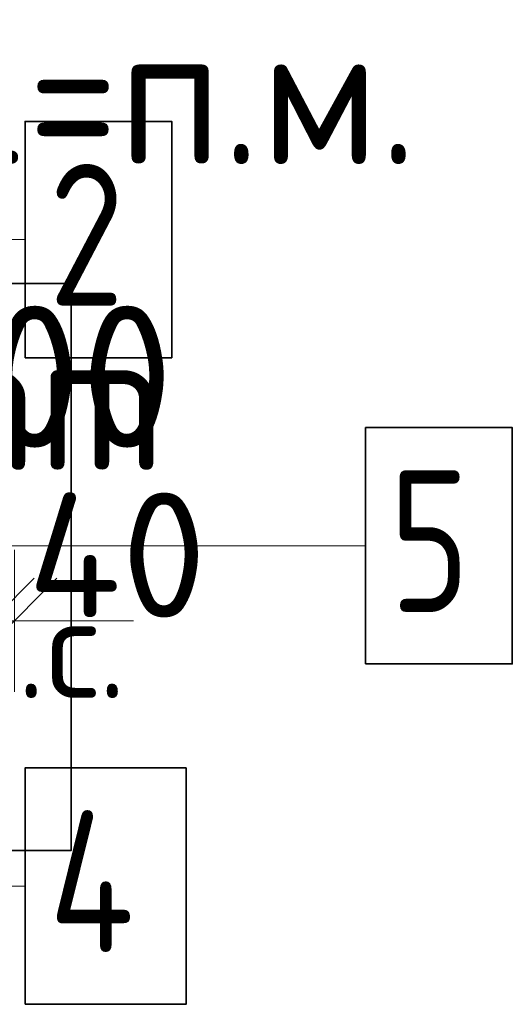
# Model space of a CAD drawing. Header units: millimetres. Extents: x -3725 to 93325, y -74170 to 82591.
# Tile 124 of 140: x 49437 to 50304, y 70910 to 72646. Entities that reach past the tile are written whole.
import ezdxf

# ---------------------------------------------------------------- set-up
doc = ezdxf.new("R2010")
doc.units = ezdxf.units.MM
doc.header["$PDMODE"] = 65
for name, color, linetype, lineweight in [('Standard', 7, 'Continuous', 25), ('Арм.стержн. Арматура края', 96, 'Continuous', 35), ('Размерная линия_ общее', 7, 'Continuous', 13)]:
    doc.layers.add(name, color=color, linetype=linetype, lineweight=lineweight)
for name, color, linetype, lineweight, true_color in [('Арм.стержн.верхн.зоны У', 7, 'Continuous', 35, 0xecec00), ('Арм.стержн.верхн.зоны Х', 7, 'Continuous', 35, 0x0000c6), ('Арм.стержн.ниж.зоны Х', 7, 'Continuous', 35, 0xc600c6)]:
    doc.layers.add(name, color=color, linetype=linetype, lineweight=lineweight, true_color=true_color)
doc.styles.add('ISOCPEUR', font='ISOCPEUR')
doc.dimstyles.new('DIMSTYLE_14', dxfattribs={"dimtxt": 220, "dimasz": 250, "dimexe": 0, "dimexo": 0.001, "dimgap": 110, "dimtad": 2, "dimdec": 0, "dimrnd": 1, "dimzin": 12, "dimdsep": 46, "dimtxsty": 'ISOCPEUR', "dimblk1": 'ALL_ML_STRICH', "dimblk2": 'ALL_ML_STRICH', "dimsah": 1, "dimcen": 0, "dimse1": 1, "dimse2": 1, "dimclrd": 7, "dimclre": 256, "dimclrt": 7, "dimadec": 0, "dimazin": 0, "dimtfac": 1, "dimtdec": 0, "dimtix": 1, "dimtmove": 2, "dimatfit": 3, "dimfxl": 0, "dimtvp": 1.2, "dimtzin": 0, "dimlwd": 0, "dimlwe": -3, "dimarcsym": 0})

# ---------------------------------------------------------------- blocks, each defined once
blk = doc.blocks.new('ALL_ML_STRICH')
at = {"color": 0, "linetype": 'ByBlock', "lineweight": -2}
for p, q in [((0, -0.5), (0, 0.5)), ((-0.3, -0.3), (0.3, 0.3)), ((-1, 0), (0.5, 0))]:
    blk.add_line(p, q, dxfattribs=at)
blk = doc.blocks.new('*D479')
at = {"layer": 'DEFPOINTS', "color": 7, "linetype": 'Continuous', "lineweight": 13, "transparency": 33554687}
for p in [(49387.3, 71586.9), (49387.3, 71585.7), (49427.3, 71585.1)]:
    blk.add_point(p, dxfattribs=at)
at = {"layer": 'Размерная линия_ общее', "color": 7, "linetype": 'Continuous', "lineweight": -2, "transparency": 33554687}
blk.add_line((49387.3, 71585.7), (49427.3, 71585.7), dxfattribs=at)
at = {"layer": 'Размерная линия_ общее', "color": 7, "linetype": 'Continuous', "lineweight": 13, "transparency": 33554687, "xscale": 250, "yscale": 250, "zscale": 250}
blk.add_blockref('ALL_ML_STRICH', (49427.3, 71585.7), dxfattribs=at)
at = {"layer": 'Размерная линия_ общее', "color": 7, "linetype": 'Continuous', "lineweight": 13, "transparency": 33554687, "xscale": 250, "yscale": 250, "zscale": 250, "rotation": 180}
blk.add_blockref('ALL_ML_STRICH', (49387.3, 71585.7), dxfattribs=at)
at = {"layer": 'Размерная линия_ общее', "color": 7, "linetype": 'Continuous', "lineweight": 13, "transparency": 33554687, "insert": (49608.2, 71701.7), "char_height": 220, "width": 440, "attachment_point": 5, "style": 'ISOCPEUR'}
blk.add_mtext('\\A1;{40}', dxfattribs=at)
at = {"layer": 'Размерная линия_ общее', "color": 7, "linetype": 'Continuous', "lineweight": 13, "transparency": 33554687, "insert": (49323.4, 71629.5), "char_height": 180, "width": 9, "attachment_point": 1, "line_spacing_factor": 0.60241, "style": 'ISOCPEUR'}
blk.add_mtext('з.с.', dxfattribs=at)

msp = doc.modelspace()

# ---------------------------------------------------------------- linework, layer by layer
at = {"layer": 'Standard', "color": 7, "linetype": 'Continuous', "lineweight": 13, "transparency": 33554687}
msp.add_line((49427.3, 71585.7), (49517.3, 71585.7), dxfattribs=at)
at = {"layer": 'Standard', "color": 7, "linetype": 'Continuous', "lineweight": 35, "transparency": 33554687}
msp.add_lwpolyline([(48343.8, 71180.5), (49527.3, 71180.5), (49527.3, 72180.5), (48343.8, 72180.5), (48343.8, 71180.5)], dxfattribs=at)
at = {"layer": 'Арм.стержн. Арматура края', "color": 7, "linetype": 'Continuous', "lineweight": 13, "transparency": 33554687}
for q in [(49379.3, 71717.9), (50045.8, 71717.9)]:
    msp.add_line((49535.8, 71717.9), q, dxfattribs=at)
at = {"layer": 'Арм.стержн. Арматура края', "color": 7, "linetype": 'Continuous', "lineweight": 35, "transparency": 33554687}
msp.add_lwpolyline([(50045.8, 71509.6), (50304.1, 71509.6), (50304.1, 71926.3), (50045.8, 71926.3), (50045.8, 71509.6)], dxfattribs=at)
at = {"layer": 'Арм.стержн.верхн.зоны Х', "color": 7, "linetype": 'Continuous', "lineweight": 13, "transparency": 33554687}
msp.add_line((49096.3, 72257.8), (49446.3, 72257.8), dxfattribs=at)
at = {"layer": 'Арм.стержн.верхн.зоны Х', "color": 7, "linetype": 'Continuous', "lineweight": 35, "transparency": 33554687}
msp.add_lwpolyline([(49446.3, 72049.5), (49704.6, 72049.5), (49704.6, 72466.2), (49446.3, 72466.2), (49446.3, 72049.5)], dxfattribs=at)
at = {"layer": 'Арм.стержн.ниж.зоны Х', "color": 7, "linetype": 'Continuous', "lineweight": 13, "transparency": 33554687}
msp.add_line((49096.3, 71117.8), (49446.3, 71117.8), dxfattribs=at)
at = {"layer": 'Арм.стержн.ниж.зоны Х', "color": 7, "linetype": 'Continuous', "lineweight": 35, "transparency": 33554687}
msp.add_lwpolyline([(49446.3, 70909.5), (49729.6, 70909.5), (49729.6, 71326.2), (49446.3, 71326.2), (49446.3, 70909.5)], dxfattribs=at)

# ---------------------------------------------------------------- texts
at = {"layer": 'Арм.стержн. Арматура края', "color": 7, "linetype": 'Continuous', "lineweight": 25, "transparency": 33554687, "char_height": 250, "attachment_point": 7, "style": 'ISOCPEUR'}
for s, insert, width in [('\\W0.96;ø16 L=2240mm ', (47595.8, 71851.3), 2468.874), ('\\W0.78;5', (50087.5, 71601.3), 272.006)]:
    msp.add_mtext(s, dxfattribs=dict(at, insert=insert, width=width))
at = {"layer": 'Арм.стержн.верхн.зоны У', "color": 7, "linetype": 'Continuous', "lineweight": 25, "transparency": 33554687, "char_height": 250, "attachment_point": 7, "style": 'ISOCPEUR'}
for s, insert, width in [('\\W0.94;ø16 L=п.м.', (48656.3, 72391.2), 1666.526), ('\\W0.95;ш.200 ', (48943.8, 71891.2), 1093.33)]:
    msp.add_mtext(s, dxfattribs=dict(at, insert=insert, width=width))
at = {"layer": 'Арм.стержн.верхн.зоны Х', "color": 7, "linetype": 'Continuous', "lineweight": 25, "transparency": 33554687, "insert": (49487.9, 72141.2), "char_height": 250, "width": 272.006, "attachment_point": 7, "style": 'ISOCPEUR'}
msp.add_mtext('\\W0.78;2', dxfattribs=at)
at = {"layer": 'Арм.стержн.ниж.зоны Х', "color": 7, "linetype": 'Continuous', "lineweight": 25, "transparency": 33554687, "insert": (49487.9, 71001.2), "char_height": 250, "width": 299.861, "attachment_point": 7, "style": 'ISOCPEUR'}
msp.add_mtext('\\W0.80;4', dxfattribs=at)

# ---------------------------------------------------------------- dimensions: what is measured, and where the dimension line sits
at = {"layer": 'Размерная линия_ общее', "color": 7, "linetype": 'Continuous', "lineweight": 13, "transparency": 33554687}
dim = msp.add_linear_dim(base=(49427.3, 71585.7), p1=(49387.3, 71586.9), p2=(49427.3, 71585.1), text='<>\\Xз.с.', dimstyle='DIMSTYLE_14', override={"dimpost": '<>', "dimclrd": 7, "dimclre": 253, "dimclrt": 7, "dimlwd": 0, "dimlwe": 65533}, dxfattribs=at)
dim.commit()
dim.dimension.update_dxf_attribs({"geometry": '*D479', "text_midpoint": (49608.2, 71701.7), "dimtype": 160})

doc.saveas('drawing.dxf')
